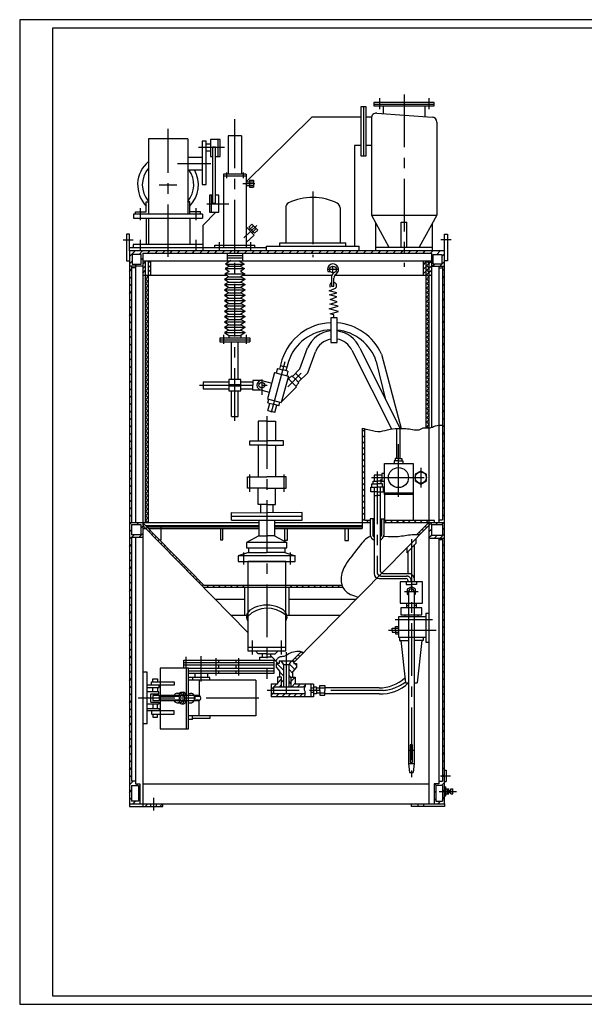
# Model space of a CAD drawing. Header units: millimetres. Extents: x 497 to 2319, y 159 to 769.
# Tile 1 of 4: x 1478 to 1819, y 169 to 763. Entities that reach past the tile are written whole.
import ezdxf

# ---------------------------------------------------------------- set-up
doc = ezdxf.new("R2010")
doc.units = ezdxf.units.MM
doc.linetypes.add('CENTER', pattern=[50.8, 31.75, -6.35, 6.35, -6.35])
for name, color, linetype in [('iштрих', 4, 'Continuous'), ('основной', 7, 'Continuous'), ('ось', 3, 'CENTER')]:
    doc.layers.add(name, color=color, linetype=linetype)

msp = doc.modelspace()

# ---------------------------------------------------------------- hatches: boundary and pattern name
at = {"layer": 'iштрих'}
h = msp.add_hatch(dxfattribs=at)
h.set_pattern_fill('ANSI31', color=256, style=0)
h.paths.add_polyline_path([(1710.43, 623.15), (1655.39, 623.15), (1655.39, 621.8), (1710.43, 621.8)])
h.paths.add_polyline_path([(1734.87, 623.15), (1710.43, 623.15), (1710.43, 621.8), (1726.92, 621.8), (1726.92, 613.93), (1734.87, 613.93)])
h.paths.add_polyline_path([(1733.29, 621.07), (1733.29, 615.24), (1727.97, 615.24), (1727.97, 621.07)], flags=16)
h.paths.add_polyline_path([(1608.31, 623.15), (1568, 623.15), (1568, 621.8), (1608.31, 621.8)])
h.paths.add_polyline_path([(1655.39, 623.15), (1608.31, 623.15), (1608.31, 621.8), (1655.39, 621.8)])
h.paths.add_polyline_path([(1568, 623.15), (1544.79, 623.15), (1544.79, 613.93), (1552.74, 613.93), (1552.74, 621.8), (1568, 621.8)])
h.paths.add_polyline_path([(1551.69, 621.07), (1551.69, 615.24), (1546.37, 615.24), (1546.37, 621.07)], flags=16)
h = msp.add_hatch(dxfattribs=at)
h.set_pattern_fill('ANSI31', color=256, style=0)
h.paths.add_polyline_path([(1546.04, 613.93), (1544.79, 613.93), (1544.79, 459.31), (1546.04, 459.31)])
h = msp.add_hatch(dxfattribs=at)
h.set_pattern_fill('ANSI31', color=256, scale=0.6, style=0)
h.paths.add_polyline_path([(1554.18, 617.27), (1552.74, 617.27), (1552.74, 608.61), (1554.18, 608.61)])
h.paths.add_polyline_path([(1557.53, 617.27), (1556.09, 617.27), (1556.09, 608.61), (1557.53, 608.61)])
h = msp.add_hatch(dxfattribs=at)
h.set_pattern_fill('ANSI37', color=256, scale=0.6, style=0)
h.paths.add_polyline_path([(1556.09, 608.61), (1554.18, 608.61), (1554.18, 459.31), (1556.09, 459.31)])
edge = h.paths.add_edge_path()
edge.add_spline(control_points=[(1723.57, 516.45), (1724.21, 516.4), (1724.86, 516.31), (1725.48, 516.36)], knot_values=[38.865143, 38.865143, 38.865143, 38.865143, 40.746815, 40.746815, 40.746815, 40.746815], degree=3, periodic=0)
edge.add_line((1725.48, 516.36), (1725.48, 617.27))
edge.add_line((1725.48, 617.27), (1723.57, 617.27))
edge.add_line((1723.57, 617.27), (1723.57, 516.45))
h = msp.add_hatch(dxfattribs=at)
h.set_pattern_fill('ANSI31', color=256, scale=0.6, style=0)
h.paths.add_polyline_path([(1726.92, 617.27), (1725.48, 617.27), (1725.48, 608.61), (1726.92, 608.61)])
h.paths.add_polyline_path([(1723.57, 617.27), (1722.13, 617.27), (1722.13, 608.61), (1723.57, 608.61)])
h = msp.add_hatch(dxfattribs=at)
h.set_pattern_fill('ANSI31', color=256, style=0)
h.paths.add_polyline_path([(1734.87, 613.93), (1733.62, 613.93), (1733.62, 460.86), (1731.32, 460.86), (1731.32, 459.31), (1734.87, 459.31)])
h = msp.add_hatch(dxfattribs=at)
h.set_pattern_fill('ANSI31', color=256, scale=0.8, style=0)
edge = h.paths.add_edge_path()
edge.add_spline(control_points=[(1686.69, 515.88), (1686.2, 515.98), (1685.71, 516.08), (1685.21, 516.18)], knot_values=[0, 0, 0, 0, 1.515541, 1.515541, 1.515541, 1.515541], degree=3, periodic=0)
edge.add_line((1685.21, 516.18), (1685.21, 459.31))
edge.add_line((1685.21, 459.31), (1690.02, 459.31))
edge.add_line((1690.02, 459.31), (1690.02, 460.56))
edge.add_line((1690.02, 460.56), (1686.69, 460.56))
edge.add_line((1686.69, 460.56), (1686.69, 515.88))
h.paths.add_polyline_path([(1725.48, 460.56), (1698.32, 460.56), (1698.32, 459.31), (1725.48, 459.31)])
h.paths.add_polyline_path([(1734.87, 459.31), (1725.48, 459.31), (1725.48, 449.93), (1734.87, 449.93)])
h.paths.add_polyline_path([(1726.92, 451.7), (1726.92, 458.1), (1733.62, 458.1), (1733.62, 451.7)], flags=16)
h = msp.add_hatch(dxfattribs=at)
h.set_pattern_fill('ANSI31', color=256, style=0)
h.paths.add_polyline_path([(1552.74, 459.31), (1544.79, 459.31), (1544.79, 289.69), (1551.07, 289.69), (1551.07, 301.7), (1548.34, 301.7), (1548.34, 303.29), (1546.04, 303.29), (1546.04, 450.4), (1552.74, 450.4)])
h.paths.add_polyline_path([(1546.04, 451.89), (1546.04, 458.09), (1551.6, 458.09), (1551.6, 451.89)], flags=16)
h.paths.add_polyline_path([(1550.12, 300.69), (1550.12, 291.18), (1546.04, 291.18), (1546.04, 300.69)], flags=16)
h.paths.add_polyline_path([(1734.87, 306.51), (1733.62, 306.51), (1733.62, 303.29), (1731.32, 303.29), (1731.32, 301.7), (1728.59, 301.7), (1728.59, 289.69), (1734.87, 289.69), (1734.87, 297.14), (1733.62, 297.14), (1733.62, 291.18), (1729.54, 291.18), (1729.54, 300.69), (1733.62, 300.69), (1733.62, 297.14), (1734.87, 297.14)])
h.paths.add_polyline_path([(1734.87, 449.93), (1731.32, 449.93), (1731.32, 449.1), (1733.62, 449.1), (1733.62, 306.51), (1734.87, 306.51)])
h = msp.add_hatch(dxfattribs=at)
h.set_pattern_fill('ANSI31', color=256, scale=0.8, style=0)
h.paths.add_polyline_path([(1555.13, 456.64), (1553.5, 456.64), (1554.45, 455.67), (1556.08, 455.67)])
h.paths.add_polyline_path([(1554.37, 457.42), (1552.74, 457.42), (1553.5, 456.64), (1555.13, 456.64)])
h.paths.add_polyline_path([(1552.74, 459.07), (1552.74, 457.42), (1554.37, 457.42)])
h = msp.add_hatch(dxfattribs=at)
h.set_pattern_fill('ANSI31', color=256, scale=0.8, angle=90, style=0)
edge = h.paths.add_edge_path()
edge.add_spline(control_points=[(1649.87, 380.88), (1649.42, 381.09), (1648.97, 381.3), (1648.51, 381.46)], knot_values=[17.28348, 17.28348, 17.28348, 17.28348, 18.740229, 18.740229, 18.740229, 18.740229], degree=3, periodic=0)
edge.add_line((1648.51, 381.46), (1642.92, 375.8))
edge.add_line((1642.92, 375.8), (1643.84, 375.8))
edge.add_line((1643.84, 375.8), (1643.84, 374.78))
edge.add_line((1643.84, 374.78), (1649.87, 380.88))
edge = h.paths.add_edge_path()
edge.add_line((1725.48, 457.54), (1725.48, 459.31))
edge.add_line((1725.48, 459.31), (1725.3, 459.31))
edge.add_line((1725.3, 459.31), (1718.03, 451.95))
edge.add_spline(control_points=[(1718.03, 451.95), (1718.67, 451.94), (1719.3, 451.93), (1719.93, 451.91)], knot_values=[0, 0, 0, 0, 1.897886, 1.897886, 1.897886, 1.897886], degree=3, periodic=0)
edge.add_line((1719.93, 451.91), (1725.48, 457.54))
h = msp.add_hatch(dxfattribs=at)
h.set_pattern_fill('ANSI31', color=256, scale=0.8, style=0)
h.paths.add_polyline_path([(1616.07, 421.53), (1589.65, 421.53), (1556.08, 455.67), (1554.45, 455.67), (1589.12, 420.41), (1616.07, 420.41)])
edge = h.paths.add_edge_path()
edge.add_spline(control_points=[(1673.37, 420.41), (1673.2, 420.77), (1673.06, 421.15), (1672.93, 421.53)], knot_values=[65.361408, 65.361408, 65.361408, 65.361408, 66.541231, 66.541231, 66.541231, 66.541231], degree=3, periodic=0)
edge.add_line((1672.93, 421.53), (1639.04, 421.53))
edge.add_line((1639.04, 421.53), (1639.04, 420.41))
edge.add_line((1639.04, 420.41), (1673.37, 420.41))
h = msp.add_hatch(dxfattribs=at)
h.set_pattern_fill('ANSI31', color=256, scale=0.8, angle=90, style=0)
h.paths.add_polyline_path([(1637.85, 373.36), (1636.44, 375.8), (1635.02, 375.8), (1635.02, 374.32), (1633.24, 374.32), (1633.24, 371.98), (1635.46, 369.34), (1635.46, 365.93), (1636.55, 365.93), (1636.55, 360.05), (1637.85, 360.05)])
h.paths.add_polyline_path([(1643.4, 369.34), (1645.62, 371.98), (1645.62, 374.32), (1643.84, 374.32), (1643.84, 375.8), (1642.42, 375.8), (1641.01, 373.36), (1641.01, 360.05), (1642.32, 360.05), (1642.32, 365.93), (1643.4, 365.93)])
h = msp.add_hatch(dxfattribs=at)
h.set_pattern_fill('ANSI31', color=256, scale=0.8, style=0)
h.paths.add_polyline_path([(1636.55, 360.05), (1636.55, 365.93), (1634.05, 365.93), (1634.05, 361.84), (1630.18, 361.84), (1630.18, 358.03), (1631.71, 358.03), (1631.71, 360.05)])
edge = h.paths.add_edge_path()
edge.add_spline(control_points=[(1650.46, 360.05), (1650.55, 360.23), (1650.82, 360.79), (1650.77, 361.41), (1650.74, 361.84)], knot_values=[0, 0, 0, 0, 0.585025, 1.829198, 1.829198, 1.829198, 1.829198], degree=3, periodic=0)
edge.add_line((1650.74, 361.84), (1644.81, 361.84))
edge.add_line((1644.81, 361.84), (1644.81, 365.93))
edge.add_line((1644.81, 365.93), (1642.32, 365.93))
edge.add_line((1642.32, 365.93), (1642.32, 360.05))
edge.add_line((1642.32, 360.05), (1650.46, 360.05))
edge = h.paths.add_edge_path()
edge.add_spline(control_points=[(1650.03, 354.23), (1650.3, 354.82), (1650.58, 355.42), (1650.66, 356.02)], knot_values=[5.995989, 5.995989, 5.995989, 5.995989, 7.870044, 7.870044, 7.870044, 7.870044], degree=3, periodic=0)
edge.add_line((1650.66, 356.02), (1631.71, 356.02))
edge.add_line((1631.71, 356.02), (1631.71, 358.03))
edge.add_line((1631.71, 358.03), (1630.18, 358.03))
edge.add_line((1630.18, 358.03), (1630.18, 354.23))
edge.add_line((1630.18, 354.23), (1650.03, 354.23))
h = msp.add_hatch(dxfattribs=at)
h.set_pattern_fill('ANSI31', color=256, style=0)
h.paths.add_polyline_path([(1557.43, 289.69), (1552.74, 289.69), (1552.74, 287.91), (1557.43, 287.91)])
h.paths.add_polyline_path([(1564.77, 289.69), (1560.92, 289.69), (1560.92, 287.91), (1564.77, 287.91)])

# ---------------------------------------------------------------- linework, layer by layer
msp.add_lwpolyline([(1478.48, 168.66), (2319.48, 168.66), (2319.48, 762.66), (1478.48, 762.66)], close=True)
msp.add_lwpolyline([(1498.48, 173.66), (1498.48, 757.66), (2314.48, 757.66), (2314.48, 173.66), (1498.48, 173.66)])
msp.add_spline([(1685.21, 516.18), (1689.66, 515.24), (1696.19, 514.31), (1701.98, 515.62), (1708.14, 515.99), (1712.53, 515.9), (1720.37, 515.62), (1722.06, 516.36), (1725.48, 516.36), (1728.22, 517.2), (1732.7, 518.13), (1733.62, 518.13)], degree=3, dxfattribs=at)
for points, knots in [([(1719.93, 451.91), (1718.38, 451.95), (1714.01, 452.04), (1706.94, 450.38), (1701.33, 450.59), (1698.28, 450.89), (1698.1, 450.9)], [0, 0, 0, 0, 4.654882, 13.103648, 21.376015, 21.8827, 21.8827, 21.8827, 21.8827]), ([(1690.25, 450.88), (1689.83, 450.77), (1686.78, 449.69), (1682.15, 442.64), (1675.35, 435.43), (1671.5, 426.17), (1673.42, 418.85), (1678.15, 415.65), (1681.22, 414.76), (1682.83, 414.3)], [29.609258, 29.609258, 29.609258, 29.609258, 30.983991, 39.935892, 52.470636, 61.700785, 68.54373, 73.137962, 78.14003, 78.14003, 78.14003, 78.14003])]:
    msp.add_open_spline(points, degree=3, knots=knots, dxfattribs=at)
at = {"layer": 'основной'}
for p, q in [((1686.02, 710.01), (1686.02, 680.57)), ((1692.25, 711.75), (1728.61, 711.75)), ((1697.91, 710.75), (1697.91, 706.01)), ((1722.96, 710.75), (1722.96, 704.25)), ((1654.76, 703.78), (1615.2, 664.84)), ((1684.41, 703.78), (1654.76, 703.78)), ((1690.74, 703.78), (1687.63, 703.78)), ((1690.7, 703.3), (1690.7, 644.67)), ((1693.91, 706.3), (1727.38, 703.94)), ((1730.17, 700.94), (1730.17, 644.67)), ((1579.87, 690.84), (1556.12, 690.84)), ((1556.12, 690.84), (1556.12, 645.29)), ((1579.87, 690.84), (1579.87, 645.29)), ((1597.96, 690.46), (1597.98, 680.16)), ((1612.31, 692.53), (1604.32, 692.53)), ((1604.32, 692.53), (1604.32, 669.39)), ((1612.31, 692.53), (1612.31, 669.39)), ((1591.03, 687.85), (1593.7, 687.85)), ((1591.03, 683.46), (1593.7, 683.46)), ((1680.55, 686.68), (1680.55, 626.01)), ((1684.41, 686.68), (1680.55, 686.68)), ((1690.7, 686.68), (1687.63, 686.68)), ((1579.87, 679.69), (1588.64, 679.69)), ((1579.87, 672.08), (1588.64, 672.08)), ((1615.2, 669.39), (1601.42, 669.39)), ((1601.42, 669.39), (1601.42, 625.16)), ((1601.42, 668.42), (1615.2, 668.42)), ((1603.27, 670.38), (1603.27, 667.08)), ((1613.35, 670.38), (1613.35, 667.08)), ((1615.2, 669.39), (1615.2, 625.16)), ((1617.18, 665.83), (1619.51, 665.83)), ((1617.18, 665.83), (1617.18, 661.69)), ((1619.51, 665.83), (1619.51, 661.69)), ((1615.2, 664.84), (1619.51, 664.84)), ((1615.2, 662.67), (1619.51, 662.67)), ((1617.18, 661.69), (1619.51, 661.69)), ((1594.05, 656.78), (1594.05, 646.58)), ((1554.89, 646.82), (1554.89, 652.7)), ((1554.89, 652.7), (1556.12, 652.7)), ((1581.1, 652.7), (1579.87, 652.7)), ((1581.1, 645.29), (1581.1, 652.7)), ((1638.99, 649.41), (1638.99, 628.06)), ((1671.78, 649.24), (1671.78, 628.06)), ((1588.83, 645.29), (1547.16, 645.29)), ((1547.16, 645.29), (1547.16, 642.94)), ((1547.16, 642.94), (1588.83, 642.94)), ((1548.42, 645.29), (1548.42, 646.82)), ((1548.42, 646.82), (1554.89, 646.82)), ((1554.89, 642.94), (1554.89, 627.09)), ((1556.12, 642.94), (1556.12, 627.09)), ((1587.57, 646.82), (1581.1, 646.82)), ((1581.1, 642.94), (1581.1, 627.09)), ((1587.57, 645.29), (1587.57, 646.82)), ((1588.83, 645.29), (1588.83, 642.94)), ((1589.18, 638.67), (1596.92, 646.58)), ((1690.7, 644.67), (1730.17, 644.67)), ((1690.7, 644.67), (1701.32, 625.4)), ((1730.17, 644.67), (1719.54, 625.4)), ((1589.18, 623.15), (1589.18, 638.67)), ((1619.89, 632.7), (1615.2, 637.62)), ((1618.64, 639.32), (1616.71, 637.48)), ((1620.19, 633.81), (1616.71, 637.48)), ((1619.56, 638.36), (1616.9, 635.83)), ((1621.22, 636.62), (1618.56, 634.09)), ((1622.13, 635.66), (1618.64, 639.32)), ((1622.13, 635.66), (1620.19, 633.81)), ((1693.35, 623.15), (1693.35, 639.87)), ((1708.74, 625.4), (1708.74, 640.6)), ((1708.74, 640.6), (1712.12, 640.6)), ((1712.12, 625.4), (1712.12, 640.6)), ((1727.52, 623.15), (1727.52, 639.87)), ((1544.79, 633.22), (1542.96, 633.22)), ((1542.96, 633.22), (1542.96, 617.27)), ((1544.79, 623.15), (1544.79, 633.22)), ((1619.89, 632.7), (1615.2, 628.24)), ((1734.87, 633.22), (1736.7, 633.22)), ((1734.87, 623.15), (1734.87, 633.22)), ((1736.7, 633.22), (1736.7, 617.27)), ((1544.79, 625.16), (1627.33, 625.16)), ((1589.18, 627.09), (1546.91, 627.09)), ((1546.91, 627.09), (1546.91, 625.16)), ((1596.18, 625.16), (1596.18, 626.58)), ((1596.18, 626.58), (1620.44, 626.58)), ((1620.44, 625.16), (1620.44, 626.58)), ((1627.33, 623.15), (1627.33, 626.01)), ((1627.33, 626.01), (1683.44, 626.01)), ((1635.4, 626.01), (1635.4, 628.06)), ((1635.4, 628.06), (1675.38, 628.06)), ((1675.38, 626.01), (1675.38, 628.06)), ((1683.44, 623.15), (1683.44, 626.01)), ((1693.35, 625.4), (1727.52, 625.4)), ((1552.74, 621.8), (1726.92, 621.8)), ((1552.74, 621.8), (1552.74, 287.91)), ((1603.77, 621.8), (1603.77, 617.27)), ((1603.77, 620.4), (1612.82, 620.4)), ((1603.77, 619.03), (1612.82, 619.03)), ((1612.85, 621.8), (1612.85, 617.27)), ((1726.92, 621.8), (1726.92, 516.7)), ((1542.96, 617.27), (1544.79, 617.27)), ((1552.74, 613.93), (1544.79, 613.93)), ((1546.04, 613.93), (1546.04, 459.31)), ((1548.34, 612.94), (1546.04, 612.94)), ((1548.34, 613.93), (1548.34, 459.31)), ((1552.74, 617.27), (1726.92, 617.27)), ((1554.18, 617.27), (1554.18, 459.31)), ((1556.09, 617.27), (1556.09, 459.31)), ((1557.53, 608.61), (1557.53, 617.27)), ((1605.1, 614.01), (1602.46, 612.65)), ((1602.46, 612.65), (1614.16, 612.65)), ((1602.46, 612.65), (1604.94, 610.79)), ((1605.85, 617.36), (1602.62, 615.26)), ((1602.62, 615.26), (1605.1, 614.01)), ((1602.62, 615.26), (1614, 615.26)), ((1605.1, 614.01), (1611.52, 614.01)), ((1610.77, 617.36), (1614, 615.26)), ((1614, 615.26), (1611.52, 614.01)), ((1611.52, 614.01), (1614.16, 612.65)), ((1611.52, 614.01), (1614.16, 612.65)), ((1614.16, 612.65), (1611.69, 610.79)), ((1614.16, 612.65), (1611.69, 610.79)), ((1722.13, 608.61), (1722.13, 617.27)), ((1723.57, 617.27), (1723.57, 516.45)), ((1725.48, 617.27), (1725.48, 289.69)), ((1726.92, 613.93), (1734.87, 613.93)), ((1731.32, 613.93), (1731.32, 459.31)), ((1731.32, 612.94), (1733.62, 612.94)), ((1733.62, 613.93), (1733.62, 460.86)), ((1736.7, 617.27), (1734.87, 617.27)), ((1552.74, 608.61), (1603.38, 608.61)), ((1604.77, 607.56), (1602.13, 606.2)), ((1602.13, 606.2), (1614.49, 606.2)), ((1602.13, 606.2), (1604.77, 604.33)), ((1604.94, 610.79), (1602.3, 609.42)), ((1602.3, 609.42), (1614.33, 609.42)), ((1602.3, 609.42), (1604.77, 607.56)), ((1604.77, 607.56), (1611.85, 607.56)), ((1611.69, 610.79), (1614.33, 609.42)), ((1611.69, 610.79), (1614.33, 609.42)), ((1614.33, 609.42), (1611.85, 607.56)), ((1614.33, 609.42), (1611.85, 607.56)), ((1611.85, 607.56), (1614.49, 606.2)), ((1614.49, 606.2), (1611.85, 604.33)), ((1613.25, 608.61), (1666.88, 608.61)), ((1664.43, 610.73), (1665.95, 610.73)), ((1666.67, 607.73), (1666.67, 601.9)), ((1668.13, 601.9), (1668.13, 606.73)), ((1668.79, 608.61), (1723.57, 608.61)), ((1725.48, 608.61), (1726.92, 608.61)), ((1604.74, 604.36), (1602.1, 603)), ((1602.1, 603), (1614.52, 603)), ((1602.1, 603), (1604.74, 601.13)), ((1604.77, 601.09), (1602.13, 599.73)), ((1604.77, 604.33), (1611.88, 604.36)), ((1604.77, 601.09), (1611.88, 601.13)), ((1611.85, 601.09), (1614.49, 599.73)), ((1611.88, 604.36), (1614.52, 603)), ((1614.52, 603), (1611.88, 601.13)), ((1665.14, 599.15), (1669.14, 600.65)), ((1666.67, 601.9), (1668.13, 601.9)), ((1604.74, 597.89), (1602.1, 596.53)), ((1602.1, 596.53), (1614.52, 596.53)), ((1602.1, 596.53), (1604.74, 594.66)), ((1604.74, 594.66), (1602.1, 593.3)), ((1602.13, 599.73), (1614.49, 599.73)), ((1602.13, 599.73), (1604.77, 597.87)), ((1604.74, 594.66), (1611.88, 594.66)), ((1604.77, 597.87), (1611.85, 597.87)), ((1614.49, 599.73), (1611.85, 597.87)), ((1611.85, 597.87), (1614.52, 596.53)), ((1614.52, 596.53), (1611.88, 594.66)), ((1611.88, 594.66), (1614.52, 593.3)), ((1669.82, 597.97), (1665.14, 599.15)), ((1665.39, 596.66), (1669.82, 597.97)), ((1669.88, 595.41), (1665.39, 596.66)), ((1665.89, 593.91), (1669.88, 595.41)), ((1604.74, 591.44), (1602.07, 590.1)), ((1602.07, 590.1), (1614.56, 590.1)), ((1602.07, 590.1), (1604.74, 588.19)), ((1602.1, 593.3), (1614.52, 593.3)), ((1602.1, 593.3), (1604.74, 591.44)), ((1604.74, 588.19), (1602.1, 586.83)), ((1604.74, 591.44), (1611.88, 591.44)), ((1604.74, 588.19), (1611.88, 588.19)), ((1614.52, 593.3), (1611.88, 591.44)), ((1611.88, 591.44), (1614.56, 590.1)), ((1614.56, 590.1), (1611.88, 588.19)), ((1611.88, 588.19), (1614.52, 586.83)), ((1665.2, 588.18), (1670.7, 589.8)), ((1670.88, 586.68), (1665.2, 588.18)), ((1665.7, 591.11), (1670.01, 592.54)), ((1670.7, 589.8), (1665.7, 591.11)), ((1670.01, 592.54), (1665.89, 593.91)), ((1604.74, 584.97), (1602.07, 583.63)), ((1602.07, 583.63), (1614.56, 583.63)), ((1602.07, 583.63), (1604.71, 581.76)), ((1602.1, 586.83), (1614.52, 586.83)), ((1602.1, 586.83), (1604.74, 584.97)), ((1604.74, 584.97), (1611.88, 584.97)), ((1614.52, 586.83), (1611.88, 584.97)), ((1611.88, 584.97), (1614.56, 583.63)), ((1614.56, 583.63), (1611.92, 581.76)), ((1665.83, 585.18), (1670.88, 586.68)), ((1668.11, 584.62), (1665.83, 585.18)), ((1668.11, 582.79), (1668.11, 584.62)), ((1604.71, 581.76), (1602.03, 580.43)), ((1602.03, 580.43), (1614.57, 580.41)), ((1602.03, 580.43), (1604.71, 578.52)), ((1604.71, 578.52), (1602.07, 577.16)), ((1602.07, 577.16), (1614.56, 577.16)), ((1602.07, 577.16), (1604.71, 575.3)), ((1604.71, 581.76), (1611.92, 581.76)), ((1604.71, 578.52), (1611.92, 578.52)), ((1611.92, 581.76), (1614.59, 580.43)), ((1614.59, 580.43), (1611.92, 578.52)), ((1611.92, 578.52), (1614.56, 577.16)), ((1614.56, 577.16), (1611.92, 575.3)), ((1599.35, 570.82), (1599.35, 568.34)), ((1599.35, 570.82), (1617.27, 570.82)), ((1601.54, 572.52), (1601.54, 567.03)), ((1604.71, 575.3), (1602.03, 573.96)), ((1602.03, 573.96), (1614.59, 573.96)), ((1602.03, 573.96), (1604.67, 572.09)), ((1604.67, 572.09), (1604.67, 570.82)), ((1604.67, 572.09), (1611.95, 572.09)), ((1604.71, 575.3), (1611.92, 575.3)), ((1611.92, 575.3), (1614.59, 573.96)), ((1614.59, 573.96), (1611.95, 572.09)), ((1611.95, 572.09), (1611.95, 570.82)), ((1615.08, 572.52), (1615.08, 567.03)), ((1617.27, 570.82), (1617.27, 568.34)), ((1599.35, 569.58), (1617.27, 569.58)), ((1599.35, 568.34), (1617.27, 568.34)), ((1606.25, 545.5), (1606.25, 568.34)), ((1610.37, 545.5), (1610.37, 568.34)), ((1647.55, 552.05), (1652.24, 564.72)), ((1683.7, 564.46), (1708.03, 515.99)), ((1652.28, 549.62), (1656.97, 562.29)), ((1678.94, 563.25), (1702.92, 515.77)), ((1696.8, 560.92), (1708.74, 516)), ((1636.76, 557.46), (1635.25, 551.92)), ((1635.82, 554.03), (1637.77, 553.5)), ((1639.72, 552.97), (1637.77, 553.5)), ((1640.65, 556.4), (1639.15, 550.86)), ((1693.68, 556.5), (1699.3, 533.38)), ((1632.3, 549.78), (1628, 533.94)), ((1632.3, 549.78), (1640.62, 547.53)), ((1634.02, 552.25), (1633.28, 549.52)), ((1634.02, 552.25), (1637.2, 551.39)), ((1640.62, 547.53), (1636.31, 531.68)), ((1640.37, 550.53), (1637.2, 551.39)), ((1640.37, 550.53), (1639.63, 547.79)), ((1642.63, 547.9), (1640.71, 545.97)), ((1642.63, 547.9), (1644.83, 545.71)), ((1647.55, 552.05), (1643.03, 547.5)), ((1644.87, 549.35), (1646.66, 547.56)), ((1652.28, 549.62), (1646.62, 543.93)), ((1648.46, 545.78), (1646.66, 547.56)), ((1589.27, 544.22), (1604.78, 544.22)), ((1589.27, 544.22), (1589.27, 540.06)), ((1604.78, 542.57), (1611.84, 542.57)), ((1604.78, 541.7), (1611.84, 541.7)), ((1611.84, 544.22), (1619.08, 544.22)), ((1624.58, 545.06), (1619.08, 545.06)), ((1619.08, 545.06), (1619.08, 542.14)), ((1619.08, 539.21), (1619.08, 542.14)), ((1624.58, 545.06), (1630.57, 543.44)), ((1645.5, 541.21), (1636.42, 532.06)), ((1640.32, 546.35), (1645.5, 541.21)), ((1647.03, 543.53), (1644.83, 545.71)), ((1647.03, 543.53), (1645.11, 541.59)), ((1589.27, 540.06), (1604.78, 540.06)), ((1606.25, 523.2), (1606.25, 538.78)), ((1610.37, 523.2), (1610.37, 538.78)), ((1611.84, 540.06), (1619.08, 540.06)), ((1624.58, 539.21), (1619.08, 539.21)), ((1624.58, 539.21), (1629.09, 537.99)), ((1628, 533.94), (1636.31, 531.68)), ((1628.3, 531.53), (1628.89, 533.7)), ((1628.3, 531.53), (1631.57, 530.64)), ((1628.3, 526.85), (1629.49, 531.21)), ((1634.83, 529.76), (1631.57, 530.64)), ((1632.46, 525.72), (1633.64, 530.08)), ((1634.83, 529.76), (1635.42, 531.93)), ((1606.25, 523.2), (1610.37, 523.2)), ((1628.3, 526.85), (1630.38, 526.29)), ((1632.46, 525.72), (1630.38, 526.29)), ((1627.56, 520.38), (1622.36, 520.38)), ((1622.36, 520.38), (1622.36, 508.59)), ((1627.56, 520.38), (1632.76, 520.38)), ((1632.76, 520.38), (1632.76, 508.59)), ((1685.21, 516.18), (1685.21, 455.67)), ((1686.69, 460.56), (1686.69, 515.88)), ((1706.1, 497.92), (1706.1, 515.97)), ((1708.03, 497.92), (1708.03, 515.99)), ((1617.42, 506.08), (1617.42, 508.59)), ((1617.42, 508.59), (1627.56, 508.59)), ((1627.56, 506.08), (1617.42, 506.08)), ((1622.36, 506.08), (1622.36, 486.81)), ((1637.69, 508.59), (1627.56, 508.59)), ((1627.56, 506.08), (1637.69, 506.08)), ((1632.76, 506.08), (1632.76, 486.81)), ((1637.69, 506.08), (1637.69, 508.59)), ((1704.43, 496.6), (1704.43, 494.95)), ((1707.07, 496.6), (1704.43, 496.6)), ((1705.14, 497.92), (1705.14, 496.6)), ((1707.07, 497.92), (1705.14, 497.92)), ((1707.07, 497.92), (1708.99, 497.92)), ((1707.07, 496.6), (1709.7, 496.6)), ((1708.99, 497.92), (1708.99, 496.6)), ((1709.7, 496.6), (1709.7, 494.95)), ((1692.39, 487.98), (1692.39, 484.26)), ((1697.1, 487.98), (1692.39, 487.98)), ((1698.65, 488.9), (1697.1, 488.9)), ((1697.1, 488.9), (1697.1, 484.17)), ((1615.91, 480.12), (1615.91, 486.81)), ((1615.91, 486.81), (1627.56, 486.81)), ((1639.2, 486.81), (1627.56, 486.81)), ((1639.2, 480.12), (1639.2, 486.81)), ((1690.99, 480.68), (1690.99, 482.7)), ((1690.99, 482.7), (1694.17, 482.7)), ((1691.78, 482.7), (1691.78, 484.26)), ((1691.78, 484.26), (1694.17, 484.26)), ((1696.57, 484.26), (1694.17, 484.26)), ((1697.35, 482.7), (1694.17, 482.7)), ((1695.96, 484.95), (1695.96, 484.26)), ((1697.1, 484.95), (1695.96, 484.95)), ((1696.57, 482.7), (1696.57, 484.26)), ((1697.1, 484.17), (1698.65, 484.17)), ((1697.35, 480.68), (1697.35, 482.7)), ((1627.56, 480.12), (1615.91, 480.12)), ((1622.36, 470.09), (1622.36, 480.12)), ((1627.56, 480.12), (1639.2, 480.12)), ((1632.76, 470.09), (1632.76, 480.12)), ((1690.31, 477.75), (1690.31, 480.68)), ((1690.31, 480.68), (1694.17, 480.68)), ((1694.17, 477.75), (1690.31, 477.75)), ((1692.39, 480.68), (1692.39, 428.56)), ((1692.39, 475.64), (1694.17, 475.64)), ((1698.04, 480.68), (1694.17, 480.68)), ((1694.17, 477.75), (1698.04, 477.75)), ((1695.95, 475.64), (1694.17, 475.64)), ((1695.96, 480.68), (1695.98, 430.53)), ((1698.04, 477.75), (1698.04, 480.68)), ((1698.65, 477.28), (1715.98, 477.28)), ((1698.65, 476.31), (1698.65, 460.56)), ((1715.98, 476.31), (1715.98, 460.56)), ((1627.56, 470.09), (1622.36, 470.09)), ((1623.86, 470.09), (1623.82, 465.15)), ((1627.56, 470.09), (1632.76, 470.09)), ((1631.25, 470.09), (1631.29, 465.15)), ((1606.21, 460.65), (1606.21, 465.29)), ((1606.21, 465.29), (1627.56, 465.12)), ((1648.9, 465.29), (1627.56, 465.12)), ((1648.9, 460.65), (1648.9, 465.29)), ((1544.79, 459.31), (1622.82, 459.31)), ((1546.04, 458.09), (1551.6, 458.09)), ((1546.04, 458.09), (1546.04, 451.89)), ((1551.6, 458.09), (1551.6, 451.89)), ((1552.74, 459.07), (1589.65, 421.53)), ((1552.74, 457.42), (1616.07, 392.99)), ((1554.37, 457.42), (1622.82, 457.42)), ((1563.86, 448.89), (1563.86, 457.42)), ((1606.21, 463.09), (1648.9, 463.09)), ((1606.21, 460.65), (1648.9, 460.65)), ((1622.82, 460.65), (1622.82, 451.29)), ((1632.29, 460.65), (1632.29, 451.29)), ((1632.29, 459.31), (1690.02, 459.31)), ((1632.29, 457.42), (1685.21, 457.42)), ((1725.48, 457.54), (1643.84, 374.78)), ((1690.02, 460.56), (1686.69, 460.56)), ((1692.39, 461.62), (1690.02, 461.62)), ((1690.02, 461.62), (1690.02, 451.62)), ((1691.61, 461.62), (1691.61, 451.53)), ((1695.95, 461.62), (1698.32, 461.62)), ((1696.73, 461.62), (1696.73, 451.53)), ((1698.32, 461.62), (1698.32, 451.62)), ((1728.73, 460.56), (1698.32, 460.56)), ((1698.32, 459.31), (1734.87, 459.31)), ((1725.3, 459.31), (1718.03, 451.95)), ((1726.92, 458.1), (1733.62, 458.1)), ((1726.92, 458.1), (1726.92, 451.7)), ((1728.73, 459.31), (1728.73, 460.56)), ((1731.32, 460.86), (1733.62, 460.86)), ((1733.62, 458.1), (1733.62, 451.7)), ((1551.6, 451.89), (1546.04, 451.89)), ((1552.74, 455.67), (1554.45, 455.67)), ((1555.13, 456.64), (1622.82, 456.64)), ((1556.08, 455.67), (1622.82, 455.67)), ((1599.74, 455.67), (1599.74, 448.84)), ((1601.14, 448.84), (1601.14, 455.67)), ((1632.29, 456.64), (1685.21, 456.64)), ((1632.29, 455.67), (1685.21, 455.67)), ((1638.37, 455.67), (1638.37, 448.62)), ((1640.01, 448.62), (1640.01, 455.67)), ((1674.67, 455.67), (1674.67, 448.49)), ((1676.93, 448.49), (1676.93, 455.67)), ((1726.92, 451.7), (1733.62, 451.7)), ((1546.04, 450.4), (1546.04, 303.29)), ((1546.04, 450.4), (1552.74, 450.4)), ((1548.34, 450.4), (1548.34, 301.7)), ((1562.75, 448.89), (1563.86, 448.89)), ((1599.74, 448.84), (1601.14, 448.84)), ((1622.82, 451.29), (1615.42, 447.3)), ((1622.82, 451.29), (1627.56, 451.29)), ((1632.29, 451.29), (1627.56, 451.29)), ((1632.29, 451.29), (1639.7, 447.3)), ((1638.37, 448.62), (1640.01, 448.62)), ((1674.67, 448.49), (1676.93, 448.49)), ((1717.47, 446.74), (1712.19, 441.06)), ((1716.83, 423.54), (1716.83, 446.05)), ((1717.47, 449.42), (1717.47, 446.74)), ((1725.48, 449.93), (1734.87, 449.93)), ((1731.32, 449.93), (1731.32, 301.7)), ((1731.32, 449.1), (1733.62, 449.1)), ((1733.62, 449.1), (1733.62, 303.29)), ((1616.62, 441.26), (1610.36, 439.23)), ((1616.62, 443.97), (1616.62, 441.26)), ((1616.62, 441.26), (1627.56, 441.26)), ((1638.49, 441.26), (1627.56, 441.26)), ((1638.49, 443.97), (1638.49, 441.26)), ((1638.49, 441.26), (1644.76, 439.23)), ((1712.19, 444.06), (1712.19, 441.06)), ((1712.83, 428.51), (1712.83, 441.75)), ((1698.43, 428.51), (1713.83, 428.51)), ((1695.39, 425.56), (1711.54, 425.56)), ((1711.73, 423.54), (1711.73, 421.98)), ((1711.73, 421.98), (1714.83, 421.98)), ((1712.83, 423.54), (1712.83, 424.37)), ((1717.93, 421.98), (1714.83, 421.98)), ((1717.93, 423.54), (1717.93, 421.98)), ((1589.12, 420.41), (1673.37, 420.41)), ((1589.65, 421.53), (1672.93, 421.53)), ((1614.17, 420.41), (1614.17, 403.34)), ((1640.94, 420.41), (1640.94, 403.34)), ((1713.17, 417.65), (1713.17, 313.89)), ((1716.48, 417.65), (1716.48, 313.89)), ((1596.25, 413.16), (1614.17, 413.16)), ((1640.94, 413.16), (1681.7, 413.16)), ((1711.88, 410.57), (1711.88, 407.82)), ((1717.78, 410.57), (1717.78, 407.82)), ((1711.88, 409.2), (1713.17, 409.2)), ((1717.78, 409.2), (1716.48, 409.2)), ((1723.57, 404.55), (1725.48, 404.55)), ((1723.57, 404.55), (1723.57, 387.19)), ((1605.91, 403.34), (1616.07, 403.34)), ((1639.04, 403.34), (1672.01, 403.34)), ((1723.57, 402.47), (1707.06, 402.47)), ((1707.06, 402.47), (1707.06, 390.06)), ((1710.87, 403.68), (1710.87, 402.47)), ((1718.78, 403.68), (1718.78, 402.47)), ((1703.29, 394.39), (1703.29, 395.63)), ((1703.29, 395.63), (1707.06, 395.63)), ((1703.29, 394.39), (1703.29, 393.16)), ((1703.29, 393.16), (1707.06, 393.16)), ((1705.28, 394.39), (1705.28, 396.55)), ((1705.28, 396.55), (1707.06, 396.55)), ((1705.28, 394.39), (1705.28, 392.24)), ((1705.28, 392.24), (1707.06, 392.24)), ((1707.06, 390.06), (1723.57, 390.06)), ((1707.71, 390.06), (1707.71, 388.17)), ((1707.71, 388.17), (1713.17, 388.17)), ((1708.47, 388.17), (1711.28, 362.56)), ((1721.94, 388.17), (1716.48, 388.17)), ((1721.18, 388.17), (1718.38, 362.56)), ((1721.94, 390.06), (1721.94, 388.17)), ((1723.57, 387.19), (1725.48, 387.19)), ((1616.07, 384.02), (1639.04, 384.02)), ((1622.36, 380.07), (1620.69, 381.85)), ((1632.75, 380.07), (1634.43, 381.85)), ((1648.51, 381.46), (1642.92, 375.8)), ((1577.62, 374.81), (1631.89, 374.81)), ((1598.55, 376.23), (1598.55, 374.81)), ((1608.86, 376.23), (1608.86, 374.81)), ((1627.56, 380.07), (1622.36, 380.07)), ((1623.36, 376.23), (1623.36, 378.04)), ((1623.36, 378.04), (1627.56, 378.04)), ((1625.08, 378.04), (1625.08, 380.07)), ((1627.56, 380.07), (1632.75, 380.07)), ((1630.77, 378.04), (1627.56, 378.04)), ((1630.03, 378.04), (1630.03, 380.07)), ((1630.03, 378.79), (1634.43, 374.32)), ((1635.02, 374.32), (1633.24, 374.32)), ((1633.24, 374.32), (1633.24, 371.98)), ((1635.02, 375.8), (1635.02, 374.32)), ((1635.02, 375.8), (1643.84, 375.8)), ((1637.85, 373.36), (1636.44, 375.8)), ((1641.01, 373.36), (1642.42, 375.8)), ((1643.84, 375.8), (1643.84, 374.32)), ((1643.84, 374.32), (1645.62, 374.32)), ((1645.62, 374.32), (1645.62, 371.98)), ((1555.38, 368.94), (1552.74, 368.94)), ((1555.38, 337.94), (1555.38, 368.94)), ((1577.62, 373.39), (1631.89, 373.39)), ((1579.01, 371.54), (1579.01, 334.91)), ((1580.33, 371.37), (1631.89, 371.37)), ((1580.33, 369.87), (1631.89, 369.87)), ((1598.55, 373.39), (1598.55, 371.37)), ((1598.55, 369.87), (1598.55, 368.21)), ((1608.86, 373.39), (1608.86, 371.37)), ((1608.86, 369.87), (1608.86, 368.21)), ((1633.24, 371.98), (1635.46, 369.34)), ((1635.46, 365.93), (1635.46, 369.34)), ((1637.85, 360.05), (1637.85, 373.36)), ((1641.01, 373.36), (1637.85, 373.36)), ((1641.01, 360.05), (1641.01, 373.36)), ((1645.62, 371.98), (1643.4, 369.34)), ((1643.4, 365.93), (1643.4, 369.34)), ((1558.04, 361.27), (1558.04, 363.28)), ((1558.04, 363.28), (1571.75, 363.28)), ((1558.9, 364.93), (1561.71, 364.93)), ((1558.9, 363.28), (1558.9, 364.93)), ((1561.71, 364.93), (1561.71, 363.28)), ((1571.75, 363.28), (1571.75, 361.27)), ((1593.29, 365.83), (1580.33, 365.83)), ((1620.95, 364.27), (1580.33, 364.27)), ((1582.82, 365.83), (1582.82, 364.27)), ((1584.09, 368.21), (1584.09, 365.83)), ((1586.78, 364.27), (1586.78, 354.97)), ((1591.77, 368.21), (1591.77, 365.83)), ((1593.29, 364.27), (1593.29, 365.83)), ((1620.95, 364.27), (1620.95, 342.6)), ((1636.55, 365.93), (1634.05, 365.93)), ((1634.05, 365.93), (1634.05, 361.84)), ((1636.55, 360.05), (1636.55, 365.93)), ((1642.32, 365.93), (1644.81, 365.93)), ((1642.32, 360.05), (1642.32, 365.93)), ((1644.81, 365.93), (1644.81, 361.84)), ((1711.28, 362.56), (1713.17, 362.56)), ((1716.48, 362.56), (1718.38, 362.56)), ((1571.75, 361.27), (1555.38, 361.27)), ((1555.38, 359.71), (1562.61, 359.71)), ((1562.42, 357.16), (1555.38, 357.16)), ((1558.9, 357.16), (1558.9, 359.71)), ((1561.71, 359.71), (1561.71, 357.16)), ((1562.42, 355.88), (1562.42, 357.16)), ((1562.61, 359.71), (1562.61, 361.27)), ((1576.16, 356.88), (1577.6, 356.88)), ((1630.18, 361.84), (1630.18, 354.23)), ((1634.05, 361.84), (1630.18, 361.84)), ((1631.71, 360.05), (1631.71, 356.02)), ((1650.46, 360.05), (1631.71, 360.05)), ((1655.84, 361.84), (1644.81, 361.84)), ((1654.09, 361.84), (1654.09, 354.23)), ((1655.84, 359.37), (1654.09, 359.37)), ((1655.84, 356.7), (1654.09, 356.7)), ((1655.84, 361.84), (1655.84, 354.23)), ((1657.63, 360.05), (1655.84, 360.05)), ((1657.63, 358.03), (1657.63, 360.05)), ((1657.63, 359.55), (1662.55, 359.55)), ((1657.63, 358.03), (1657.63, 356.02)), ((1657.63, 356.52), (1662.55, 356.52)), ((1659.56, 360.93), (1662.55, 360.93)), ((1659.56, 358.03), (1659.56, 360.93)), ((1659.56, 358.03), (1659.56, 355.13)), ((1662.55, 360.93), (1662.55, 358.03)), ((1695.37, 359.55), (1662.55, 359.55)), ((1662.55, 355.13), (1662.55, 358.03)), ((1557.58, 351), (1557.58, 355.88)), ((1557.58, 355.88), (1562.42, 355.88)), ((1557.58, 351), (1562.42, 351)), ((1586.57, 355.05), (1558.85, 355.05)), ((1558.85, 355.05), (1558.85, 351.83)), ((1586.79, 351.83), (1558.85, 351.83)), ((1562.42, 351), (1562.42, 349.72)), ((1562.72, 355.05), (1562.72, 351.83)), ((1563.16, 354.6), (1574.51, 354.6)), ((1563.16, 352.27), (1574.51, 352.27)), ((1573.46, 356.29), (1574.76, 356.29)), ((1573.46, 350.59), (1574.76, 350.59)), ((1580.33, 356.26), (1581.64, 356.26)), ((1580.33, 350.57), (1581.64, 350.57)), ((1583.84, 354.6), (1587.3, 354.6)), ((1583.84, 352.27), (1587.38, 352.27)), ((1586.78, 342.6), (1586.78, 351.9)), ((1655.84, 354.23), (1630.18, 354.23)), ((1650.66, 356.02), (1631.71, 356.02)), ((1657.63, 356.02), (1655.84, 356.02)), ((1659.56, 355.13), (1662.55, 355.13)), ((1695.37, 356.02), (1662.55, 356.02)), ((1562.42, 349.72), (1555.38, 349.72)), ((1555.38, 347.16), (1562.61, 347.16)), ((1571.75, 345.61), (1555.38, 345.61)), ((1558.04, 345.61), (1558.04, 343.6)), ((1558.9, 349.72), (1558.9, 347.16)), ((1561.71, 347.16), (1561.71, 349.72)), ((1562.61, 347.16), (1562.61, 345.61)), ((1571.75, 343.6), (1571.75, 345.61)), ((1576.16, 350), (1577.53, 350)), ((1558.04, 343.6), (1571.75, 343.6)), ((1558.9, 343.6), (1558.9, 341.94)), ((1558.9, 341.94), (1561.71, 341.94)), ((1561.71, 341.94), (1561.71, 343.6)), ((1620.95, 342.6), (1580.33, 342.6)), ((1582.82, 340.58), (1580.33, 340.58)), ((1582.82, 340.58), (1582.82, 342.6)), ((1593.29, 341.05), (1582.82, 341.05)), ((1593.29, 342.6), (1593.29, 341.05)), ((1555.38, 337.94), (1552.74, 337.94)), ((1555.38, 337.94), (1552.74, 337.94)), ((1713.17, 321.89), (1716.48, 321.89)), ((1713.17, 313.89), (1716.48, 313.89)), ((1713.17, 313.89), (1713.79, 308.45)), ((1716.48, 313.89), (1715.86, 308.45)), ((1734.87, 309.96), (1735.76, 309.96)), ((1735.76, 309.96), (1735.76, 303.05)), ((1548.34, 303.29), (1546.04, 303.29)), ((1713.79, 308.45), (1715.86, 308.45)), ((1731.32, 303.29), (1733.62, 303.29)), ((1734.87, 303.05), (1735.76, 303.05)), ((1546.04, 300.69), (1550.12, 300.69)), ((1546.04, 300.69), (1546.04, 291.18)), ((1548.34, 301.7), (1551.07, 301.7)), ((1550.12, 300.69), (1550.12, 291.18)), ((1551.07, 301.7), (1551.07, 289.69)), ((1552.74, 301.58), (1725.48, 301.58)), ((1728.59, 301.7), (1728.59, 289.69)), ((1731.32, 301.7), (1728.59, 301.7)), ((1729.54, 300.69), (1729.54, 291.18)), ((1733.62, 300.69), (1729.54, 300.69)), ((1733.62, 300.69), (1733.62, 291.18)), ((1734.87, 299.83), (1735.57, 299.83)), ((1735.57, 294.45), (1735.57, 299.83)), ((1735.57, 298.73), (1737.53, 298.73)), ((1736.58, 295.55), (1736.58, 298.73)), ((1737.53, 295.55), (1737.53, 298.73)), ((1737.53, 297.71), (1738.68, 297.71)), ((1738.68, 295.55), (1738.68, 298.73)), ((1738.68, 298.73), (1739.92, 298.73)), ((1739.92, 295.55), (1739.92, 298.73)), ((1550.12, 291.18), (1546.04, 291.18)), ((1729.54, 291.18), (1733.62, 291.18)), ((1734.87, 294.45), (1735.57, 294.45)), ((1735.57, 295.55), (1737.53, 295.55)), ((1737.53, 296.57), (1738.68, 296.57)), ((1738.68, 295.55), (1739.92, 295.55)), ((1544.79, 289.69), (1544.79, 287.91)), ((1544.79, 287.91), (1564.77, 287.91)), ((1557.43, 289.69), (1557.43, 287.91)), ((1560.92, 289.69), (1560.92, 287.91)), ((1564.77, 287.91), (1564.77, 289.69)), ((1714.89, 287.91), (1714.89, 289.69)), ((1734.87, 287.91), (1714.89, 287.91)), ((1718.74, 289.69), (1718.74, 287.91)), ((1722.23, 289.69), (1722.23, 287.91)), ((1734.87, 289.69), (1734.87, 287.91))]:
    msp.add_line(p, q, dxfattribs=at)
for points in [[(1684.41, 680.57), (1687.63, 680.57), (1687.63, 710.01), (1684.41, 710.01)], [(1692.25, 710.75), (1728.61, 710.75), (1728.61, 712.76), (1692.25, 712.76)], [(1588.64, 663.25), (1591.03, 663.25), (1591.03, 689.45), (1588.64, 689.45)], [(1594.89, 651.91), (1596.55, 651.91), (1596.55, 685.74), (1594.89, 685.74)], [(1544.79, 289.69), (1734.87, 289.69), (1734.87, 623.15), (1544.79, 623.15)], [(1546.37, 615.24), (1551.69, 615.24), (1551.69, 621.07), (1546.37, 621.07)], [(1733.29, 615.24), (1727.97, 615.24), (1727.97, 621.07), (1733.29, 621.07)], [(1666.17, 567.92), (1670.04, 567.92), (1670.04, 582.79), (1666.17, 582.79)], [(1604.78, 538.78), (1611.84, 538.78), (1611.84, 545.5), (1604.78, 545.5)], [(1698.65, 494.95), (1715.98, 494.95), (1715.98, 476.31), (1698.65, 476.31)], [(1720.5, 490.39), (1717.06, 488.4), (1717.06, 484.43), (1720.5, 482.44), (1723.95, 484.43), (1723.95, 488.4)], [(1615.42, 443.97), (1639.7, 443.97), (1639.7, 447.3), (1615.42, 447.3)], [(1610.36, 435.77), (1644.76, 435.77), (1644.76, 439.23), (1610.36, 439.23)], [(1616.07, 381.85), (1639.04, 381.85), (1639.04, 435.77), (1616.07, 435.77)], [(1708.01, 410.57), (1721.65, 410.57), (1721.65, 423.54), (1708.01, 423.54)], [(1708.57, 403.68), (1721.08, 403.68), (1721.08, 407.82), (1708.57, 407.82)], [(1563.16, 334.91), (1580.33, 334.91), (1580.33, 371.54), (1563.16, 371.54)], [(1714.14, 314.8), (1715.52, 314.8), (1715.52, 325.13), (1714.14, 325.13)]]:
    msp.add_lwpolyline(points, close=True, dxfattribs=at)
for points in [[(1596.55, 680.16), (1599.4, 680.16), (1599.4, 690.46), (1593.7, 690.46), (1593.7, 680.16), (1594.89, 680.16)], [(1594.89, 656.78), (1593.05, 656.78), (1593.05, 646.58), (1598.57, 646.58), (1598.57, 656.78), (1596.55, 656.78)], [(1716.48, 415.73), (1717.32, 416.22), (1717.32, 419.09), (1714.83, 420.53), (1712.34, 419.09), (1712.34, 416.22), (1713.17, 415.73)], [(1577.62, 371.54), (1577.62, 376.23), (1631.89, 376.23), (1631.89, 368.21), (1580.33, 368.21)]]:
    msp.add_lwpolyline(points, dxfattribs=at)
for centre, radius in [((1667.54, 611.97), 2.02), ((1624.58, 542.14), 1.72), ((1707.07, 486.41), 6.05), ((1720.5, 486.41), 3.44)]:
    msp.add_circle(centre, radius, dxfattribs=at)
for centre, radius, start, end in [((1693.7, 703.3), 3, 85.96683, 180), ((1727.17, 700.94), 3, 0, 85.96683), ((1568, 663.07), 18.35, 130.31892, 224.42871), ((1568, 663.07), 15.52, 139.92187, 220.07813), ((1568, 663.07), 15.52, 319.92187, 35.47429), ((1568, 663.07), 18.35, 315.57129, 29.38961), ((1655.22, 622.11), 33.33, 63.43607, 115.84988), ((1641.99, 649.41), 3, 115.84988, 180), ((1668.78, 649.24), 3, 0, 63.43607), ((1667.54, 611.97), 3.35, 304.42161, 201.70362), ((1669.49, 607.52), 2.83, 112.9906, 175.834), ((1671.13, 606.73), 3, 124.42161, 180), ((1667.68, 602.13), 2.07, 119.47011, 206.21745), ((1667.68, 602.13), 2.07, 314.52091, 77.52204), ((1667.44, 547.69), 32.2, 92.26435, 162.34864), ((1667.44, 547.69), 32.2, 24.25527, 85.3615), ((1667.18, 547.63), 27.94, 92.07777, 161.71247), ((1667.92, 557.95), 17.07, 95.88821, 156.64901), ((1667.18, 547.63), 27.94, 18.51346, 84.11902), ((1667.92, 557.95), 17.07, 22.40465, 82.8506), ((1668.15, 558.18), 11.92, 99.58602, 159.80287), ((1668.15, 558.18), 11.92, 25.18912, 80.86705), ((1624.58, 542.14), 2.93, 90, 270), ((1694.17, 452.52), 4.25, 192.22917, 245.20205), ((1694.17, 452.52), 2.74, 201.07136, 229.46342), ((1694.17, 452.52), 4.25, 294.79795, 347.77083), ((1694.17, 452.52), 2.74, 310.53658, 338.92864), ((1695.39, 428.56), 3, 180, 270), ((1698.04, 430.53), 2.06, 179.96125, 280.73793), ((1713.12, 424.87), 3.71, 0.48943, 79.0279), ((1711.52, 424.24), 1.31, 354.36078, 88.93621), ((1714.83, 417.65), 1.65, 0, 180), ((1627.91, 390.87), 16.71, 48.24147, 135.09918), ((1695.15, 383.17), 23.63, 270.53191, 311.95542), ((1696.61, 380.13), 24.14, 267.04776, 313.30963), ((1586.06, 353.4), 1.73, 294.90998, 72.84408)]:
    msp.add_arc(centre, radius, start, end, dxfattribs=at)
for centre, major_axis, ratio, start_param, end_param in [((1627.56, 402.33), (-12.26, 0), 0.582438, 2.782586, 6.642192), ((1573.57, 353.44), (0, 2.85), 0.807005, 2.172083, 7.252695), ((1576.16, 353.44), (0, 3.44), 0.558786, 2.544866, 6.879912), ((1577.53, 353.44), (-0.02, 3.44), 0.431728, 3.130188, 6.317815), ((1573.57, 353.44), (0, 1.61), 0.845364, 3.141593, 6.283185), ((1574.87, 353.44), (0, 2.85), 0.807005, 3.093994, 6.330784), ((1581.75, 353.41), (0, 2.85), 0.807005, 3.093994, 6.330784)]:
    msp.add_ellipse(centre, major_axis=major_axis, ratio=ratio, start_param=start_param, end_param=end_param, dxfattribs=at)
for points in [[(1633.13, 375.64), (1635.28, 378.28), (1638, 378.76), (1641.82, 380.71), (1645.65, 381.62), (1647.6, 381.68), (1649.87, 380.88)], [(1650.74, 361.84), (1650.69, 360.59), (1650.13, 359.22), (1650.49, 357.49), (1650.69, 356.42), (1650.03, 354.23)]]:
    msp.add_spline(points, degree=3, dxfattribs=at)
at = {"layer": 'ось'}
for p, q in [((1695.53, 715.39), (1695.53, 708.69)), ((1710.43, 717.51), (1710.43, 613.53)), ((1725.33, 715.39), (1725.33, 708.69)), ((1608.31, 520.67), (1608.31, 702.62)), ((1568, 619.5), (1568, 696.91)), ((1586.43, 685.74), (1602.16, 685.74)), ((1573.8, 675.88), (1593.76, 675.88)), ((1562.67, 663.07), (1573.33, 663.07)), ((1613.11, 663.76), (1620.3, 663.76)), ((1655.39, 658.99), (1655.39, 619.32)), ((1551.19, 649), (1551.19, 641.7)), ((1584.8, 649), (1584.8, 641.7)), ((1591.47, 651.65), (1604.77, 651.65)), ((1621.51, 638.56), (1613.65, 631.08)), ((1540.86, 629.78), (1546.99, 629.78)), ((1551.22, 629.82), (1551.22, 623.82)), ((1584.78, 629.82), (1584.78, 623.82)), ((1738.8, 629.78), (1732.67, 629.78)), ((1598.77, 628.39), (1598.77, 623.65)), ((1617.85, 628.39), (1617.85, 623.65)), ((1670.24, 611.97), (1664.84, 611.97)), ((1667.54, 610.11), (1667.54, 613.83)), ((1638.53, 556.3), (1629.43, 522.78)), ((1648.42, 549.33), (1640.31, 541.16)), ((1587, 542.14), (1627.86, 542.14)), ((1624.58, 545.61), (1624.58, 536.29)), ((1627.56, 523.54), (1627.56, 365.06)), ((1707.07, 474.89), (1707.07, 507.97)), ((1617.17, 488.31), (1617.17, 477.86)), ((1637.94, 488.31), (1637.94, 477.86)), ((1694.17, 490.04), (1694.17, 429.54)), ((1720.5, 492.37), (1720.5, 480.46)), ((1690.76, 486.41), (1727.94, 486.41)), ((1714.83, 449.34), (1714.83, 305.7)), ((1613.46, 441.29), (1613.46, 433.91)), ((1641.65, 441.29), (1641.65, 433.91)), ((1696.43, 427.03), (1711.83, 427.03)), ((1710.7, 417.65), (1718.95, 417.65)), ((1704.97, 400.76), (1727.62, 400.76)), ((1700.95, 394.39), (1729.89, 394.39)), ((1618.81, 388.09), (1618.81, 379.6)), ((1636.3, 388.09), (1636.3, 379.6)), ((1639.43, 356.55), (1639.43, 381.19)), ((1579.01, 371.54), (1579.01, 378.34)), ((1587.93, 363.48), (1587.93, 378.61)), ((1596.8, 377.56), (1596.8, 367.05)), ((1610.45, 377.56), (1610.45, 367.05)), ((1697.92, 358.03), (1627.85, 358.03)), ((1622.82, 353.44), (1549.96, 353.44)), ((1732.47, 306.51), (1738.45, 306.51)), ((1731.57, 297.14), (1742.08, 297.14)), ((1559.18, 293.28), (1559.18, 285.51))]:
    msp.add_line(p, q, dxfattribs=at)
for centre, radius, start, end in [((1696.7, 429.54), 2.53, 180.1232, 263.88942), ((1711.83, 424.03), 3, 0, 90), ((1695.83, 383.52), 25.57, 274.69291, 307.01247)]:
    msp.add_arc(centre, radius, start, end, dxfattribs=at)

doc.saveas('drawing.dxf')
